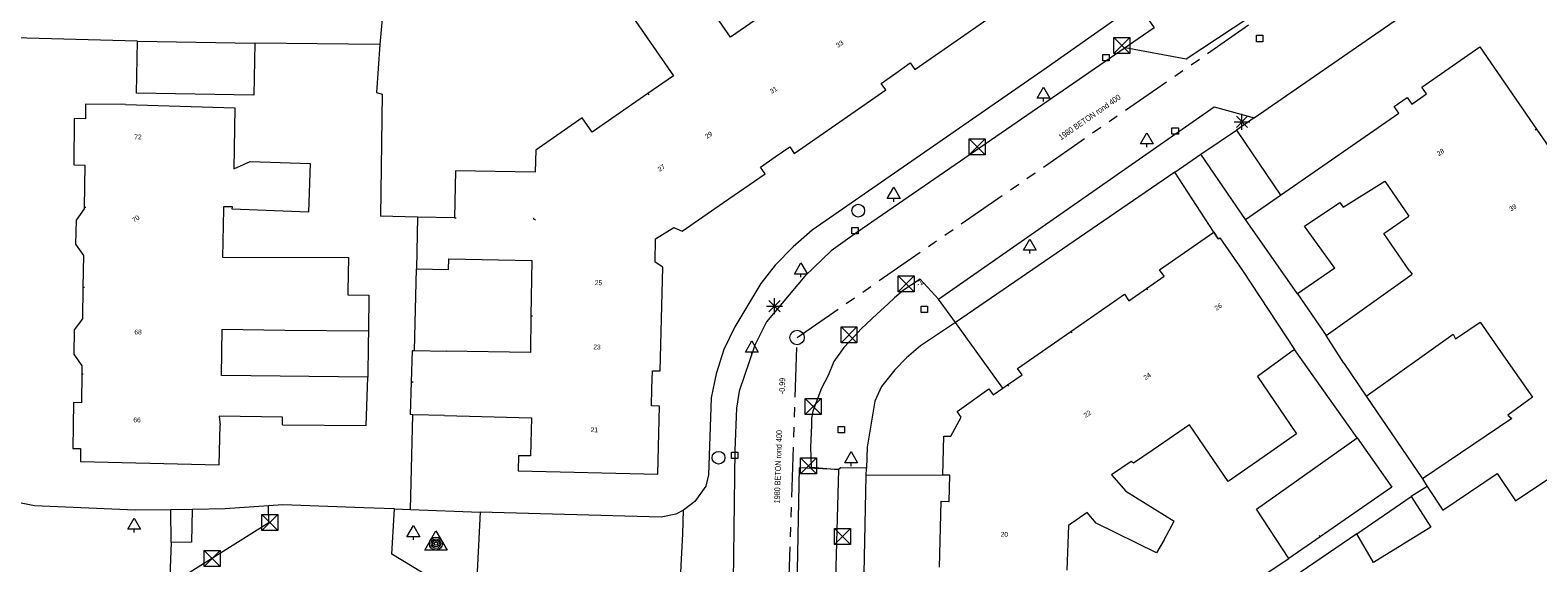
# Model space of a CAD drawing. Header units: millimetres. Extents: x 812 to 183790, y 13 to 580968.
# Tile 253 of 256: x 182790 to 182884, y 580443 to 580476. Entities that reach past the tile are written whole.
import ezdxf

# ---------------------------------------------------------------- set-up
doc = ezdxf.new("R2010")
doc.units = ezdxf.units.MM
doc.header["$LTSCALE"] = 5
for name, pattern in [('DGN1', [336.0003, 0, -336.0003]), ('DGN3', [672.0006, 448.0004, -224.0002]), ('PHANTOM2', [1.25, 0.625, -0.125, 0.125, -0.125, 0.125, -0.125])]:
    doc.linetypes.add(name, pattern=pattern)
for name, color, linetype, lineweight in [('000 BOB begin', 252, 'Continuous', 13), ('000 BOB eind', 252, 'Continuous', 13), ('000 Specificaties_S', 252, 'Continuous', 13), ('046 GEMENGD STELSEL', 252, 'PHANTOM2', 0), ('afsluitpaal', 252, 'Continuous', 9), ('beheer openbare ruimte groenbeheer', 252, 'Continuous', 9), ('beheer openbare ruimte wegbeheer', 252, 'Continuous', 9), ('boom', 252, 'Continuous', 9), ('brandkraan -put', 252, 'Continuous', 9), ('Hek overige scheiding', 252, 'Continuous', 9), ('hoofdgebouw', 252, 'Continuous', 9), ('huisnummerreeks BGT', 252, 'Continuous', 9), ('inspectie- rioolput', 252, 'Continuous', 9), ('kant verharding', 252, 'Continuous', 9), ('kolk', 252, 'Continuous', 9), ('lichtmast', 252, 'Continuous', 9), ('reclamebord', 252, 'Continuous', 9), ('sluitlijn', 252, 'DGN3', 9), ('waterleidingput', 252, 'Continuous', 9)]:
    doc.layers.add(name, color=color, linetype=linetype, lineweight=lineweight)
for name, color, linetype, lineweight, true_color in [('bijgebouw', 1, 'Continuous', 0, 0xff0000), ('dakrand', 1, 'Continuous', 0, 0xff0000), ('scheidingsmuur', 1, 'DGN1', 13, 0xff0000)]:
    doc.layers.add(name, color=color, linetype=linetype, lineweight=lineweight, true_color=true_color)
doc.styles.add('Arial Narrow', font='Arial Narrow.shx')
doc.styles.add('Styledgn000', font='dgn000.shx')

# ---------------------------------------------------------------- blocks, each defined once
blk = doc.blocks.new('LANTP601')
at = {"layer": 'lichtmast', "color": 251, "linetype": 'Continuous', "lineweight": 0, "true_color": 0x696969}
for p, q in [((-0.5, 0), (0.5, 0.001)), ((0.354, -0.354), (-0.354, 0.354)), ((-0.354, -0.354), (0.354, 0.354)), ((0, -0.5), (0, 0.5))]:
    blk.add_line(p, q, dxfattribs=at)
blk = doc.blocks.new('HINDER376')
at = {"layer": 'afsluitpaal', "color": 251, "linetype": 'Continuous', "lineweight": 0, "true_color": 0x696969}
for p, q in [((-0.5, 0.5), (0.5, -0.5)), ((0.5, 0.5), (-0.5, -0.5))]:
    blk.add_line(p, q, dxfattribs=at)
at = {"layer": 'afsluitpaal', "color": 251, "linetype": 'Continuous', "lineweight": 0, "true_color": 0x696969, "flags": 128}
blk.add_lwpolyline([(-0.5, 0.5), (0.5, 0.5), (0.5, -0.5), (-0.5, -0.5), (-0.5, 0.5)], dxfattribs=at)
blk = doc.blocks.new('BOOM1134')
at = {"layer": 'boom', "color": 251, "linetype": 'Continuous', "lineweight": 0, "true_color": 0x696969}
blk.add_line((0, -0.433), (0, -0.233), dxfattribs=at)
at = {"layer": 'boom', "color": 251, "linetype": 'Continuous', "lineweight": 0, "true_color": 0x696969, "flags": 128}
blk.add_lwpolyline([(-0.4, -0.233), (0, 0.467), (0.4, -0.233), (-0.4, -0.233)], dxfattribs=at)
blk = doc.blocks.new('SKOLK1551')
at = {"layer": 'kolk', "color": 251, "linetype": 'Continuous', "lineweight": 0, "true_color": 0x696969, "flags": 128}
blk.add_lwpolyline([(-0.2, 0.4), (0.2, 0.4), (0.2, 0), (-0.2, 0), (-0.2, 0.4)], dxfattribs=at)
blk = doc.blocks.new('HINDER436')
at = {"layer": 'afsluitpaal', "color": 251, "linetype": 'Continuous', "lineweight": 0, "true_color": 0x696969}
for p, q in [((-0.5, 0.5), (0.5, -0.5)), ((0.5, 0.5), (-0.5, -0.5))]:
    blk.add_line(p, q, dxfattribs=at)
at = {"layer": 'afsluitpaal', "color": 251, "linetype": 'Continuous', "lineweight": 0, "true_color": 0x696969, "flags": 128}
blk.add_lwpolyline([(-0.5, 0.5), (0.5, 0.5), (0.5, -0.5), (-0.5, -0.5), (-0.5, 0.5)], dxfattribs=at)
blk = doc.blocks.new('LANTP792')
at = {"layer": 'lichtmast', "color": 251, "linetype": 'Continuous', "lineweight": 0, "true_color": 0x696969}
for p, q in [((-0.5, 0), (0.5, 0.001)), ((0.354, -0.354), (-0.354, 0.354)), ((-0.354, -0.354), (0.354, 0.354)), ((0, -0.5), (0, 0.5))]:
    blk.add_line(p, q, dxfattribs=at)
blk = doc.blocks.new('RIOOLP701')
at = {"layer": 'inspectie- rioolput', "color": 251, "linetype": 'Continuous', "lineweight": 0, "true_color": 0x696969}
blk.add_circle((0, 0), 0.9, dxfattribs=at)
blk = doc.blocks.new('SKOLK2272')
at = {"layer": 'kolk', "color": 251, "linetype": 'Continuous', "lineweight": 0, "true_color": 0x696969, "flags": 128}
blk.add_lwpolyline([(-0.2, 0.4), (0.2, 0.4), (0.2, 0), (-0.2, 0), (-0.2, 0.4)], dxfattribs=at)
blk = doc.blocks.new('HINDER509')
at = {"layer": 'afsluitpaal', "color": 251, "linetype": 'Continuous', "lineweight": 0, "true_color": 0x696969}
for p, q in [((-0.5, 0.5), (0.5, -0.5)), ((0.5, 0.5), (-0.5, -0.5))]:
    blk.add_line(p, q, dxfattribs=at)
at = {"layer": 'afsluitpaal', "color": 251, "linetype": 'Continuous', "lineweight": 0, "true_color": 0x696969, "flags": 128}
blk.add_lwpolyline([(-0.5, 0.5), (0.5, 0.5), (0.5, -0.5), (-0.5, -0.5), (-0.5, 0.5)], dxfattribs=at)
blk = doc.blocks.new('HINDER513')
at = {"layer": 'afsluitpaal', "color": 251, "linetype": 'Continuous', "lineweight": 0, "true_color": 0x696969}
for p, q in [((-0.5, 0.5), (0.5, -0.5)), ((0.5, 0.5), (-0.5, -0.5))]:
    blk.add_line(p, q, dxfattribs=at)
at = {"layer": 'afsluitpaal', "color": 251, "linetype": 'Continuous', "lineweight": 0, "true_color": 0x696969, "flags": 128}
blk.add_lwpolyline([(-0.5, 0.5), (0.5, 0.5), (0.5, -0.5), (-0.5, -0.5), (-0.5, 0.5)], dxfattribs=at)
blk = doc.blocks.new('WATERP202')
at = {"layer": 'waterleidingput', "color": 251, "linetype": 'Continuous', "lineweight": 0, "true_color": 0x696969}
blk.add_circle((0, 0), 0.4, dxfattribs=at)
blk = doc.blocks.new('SKOLK2664')
at = {"layer": 'kolk', "color": 251, "linetype": 'Continuous', "lineweight": 0, "true_color": 0x696969, "flags": 128}
blk.add_lwpolyline([(-0.2, 0.4), (0.2, 0.4), (0.2, 0), (-0.2, 0), (-0.2, 0.4)], dxfattribs=at)
blk = doc.blocks.new('SKOLK2761')
at = {"layer": 'kolk', "color": 251, "linetype": 'Continuous', "lineweight": 0, "true_color": 0x696969, "flags": 128}
blk.add_lwpolyline([(-0.2, 0.4), (0.2, 0.4), (0.2, 0), (-0.2, 0), (-0.2, 0.4)], dxfattribs=at)
blk = doc.blocks.new('BOOM2213')
at = {"layer": 'boom', "color": 251, "linetype": 'Continuous', "lineweight": 0, "true_color": 0x696969}
blk.add_line((0, -0.433), (0, -0.233), dxfattribs=at)
at = {"layer": 'boom', "color": 251, "linetype": 'Continuous', "lineweight": 0, "true_color": 0x696969, "flags": 128}
blk.add_lwpolyline([(-0.4, -0.233), (0, 0.467), (0.4, -0.233), (-0.4, -0.233)], dxfattribs=at)
blk = doc.blocks.new('BRANDK216')
at = {"layer": 'brandkraan -put', "color": 251, "linetype": 'Continuous', "lineweight": 0, "true_color": 0x696969}
blk.add_circle((0, 0), 0.4, dxfattribs=at)
blk = doc.blocks.new('HINDER606')
at = {"layer": 'afsluitpaal', "color": 251, "linetype": 'Continuous', "lineweight": 0, "true_color": 0x696969}
for p, q in [((-0.5, 0.5), (0.5, -0.5)), ((0.5, 0.5), (-0.5, -0.5))]:
    blk.add_line(p, q, dxfattribs=at)
at = {"layer": 'afsluitpaal', "color": 251, "linetype": 'Continuous', "lineweight": 0, "true_color": 0x696969, "flags": 128}
blk.add_lwpolyline([(-0.5, 0.5), (0.5, 0.5), (0.5, -0.5), (-0.5, -0.5), (-0.5, 0.5)], dxfattribs=at)
blk = doc.blocks.new('BOOM2521')
at = {"layer": 'boom', "color": 251, "linetype": 'Continuous', "lineweight": 0, "true_color": 0x696969}
blk.add_line((0, -0.433), (0, -0.233), dxfattribs=at)
at = {"layer": 'boom', "color": 251, "linetype": 'Continuous', "lineweight": 0, "true_color": 0x696969, "flags": 128}
blk.add_lwpolyline([(-0.4, -0.233), (0, 0.467), (0.4, -0.233), (-0.4, -0.233)], dxfattribs=at)
blk = doc.blocks.new('HINDER634')
at = {"layer": 'afsluitpaal', "color": 251, "linetype": 'Continuous', "lineweight": 0, "true_color": 0x696969}
for p, q in [((-0.5, 0.5), (0.5, -0.5)), ((0.5, 0.5), (-0.5, -0.5))]:
    blk.add_line(p, q, dxfattribs=at)
at = {"layer": 'afsluitpaal', "color": 251, "linetype": 'Continuous', "lineweight": 0, "true_color": 0x696969, "flags": 128}
blk.add_lwpolyline([(-0.5, 0.5), (0.5, 0.5), (0.5, -0.5), (-0.5, -0.5), (-0.5, 0.5)], dxfattribs=at)
blk = doc.blocks.new('BOOM2823')
at = {"layer": 'boom', "color": 251, "linetype": 'Continuous', "lineweight": 0, "true_color": 0x696969}
blk.add_line((0, -0.433), (0, -0.233), dxfattribs=at)
at = {"layer": 'boom', "color": 251, "linetype": 'Continuous', "lineweight": 0, "true_color": 0x696969, "flags": 128}
blk.add_lwpolyline([(-0.4, -0.233), (0, 0.467), (0.4, -0.233), (-0.4, -0.233)], dxfattribs=at)
blk = doc.blocks.new('BOOM2899')
at = {"layer": 'boom', "color": 251, "linetype": 'Continuous', "lineweight": 0, "true_color": 0x696969}
blk.add_line((0, -0.433), (0, -0.233), dxfattribs=at)
at = {"layer": 'boom', "color": 251, "linetype": 'Continuous', "lineweight": 0, "true_color": 0x696969, "flags": 128}
blk.add_lwpolyline([(-0.4, -0.233), (0, 0.467), (0.4, -0.233), (-0.4, -0.233)], dxfattribs=at)
blk = doc.blocks.new('HINDER689')
at = {"layer": 'afsluitpaal', "color": 251, "linetype": 'Continuous', "lineweight": 0, "true_color": 0x696969}
for p, q in [((-0.5, 0.5), (0.5, -0.5)), ((0.5, 0.5), (-0.5, -0.5))]:
    blk.add_line(p, q, dxfattribs=at)
at = {"layer": 'afsluitpaal', "color": 251, "linetype": 'Continuous', "lineweight": 0, "true_color": 0x696969, "flags": 128}
blk.add_lwpolyline([(-0.5, 0.5), (0.5, 0.5), (0.5, -0.5), (-0.5, -0.5), (-0.5, 0.5)], dxfattribs=at)
blk = doc.blocks.new('HINDER699')
at = {"layer": 'afsluitpaal', "color": 251, "linetype": 'Continuous', "lineweight": 0, "true_color": 0x696969}
for p, q in [((-0.5, 0.5), (0.5, -0.5)), ((0.5, 0.5), (-0.5, -0.5))]:
    blk.add_line(p, q, dxfattribs=at)
at = {"layer": 'afsluitpaal', "color": 251, "linetype": 'Continuous', "lineweight": 0, "true_color": 0x696969, "flags": 128}
blk.add_lwpolyline([(-0.5, 0.5), (0.5, 0.5), (0.5, -0.5), (-0.5, -0.5), (-0.5, 0.5)], dxfattribs=at)
blk = doc.blocks.new('BOOM2937')
at = {"layer": 'boom', "color": 251, "linetype": 'Continuous', "lineweight": 0, "true_color": 0x696969}
blk.add_line((0, -0.433), (0, -0.233), dxfattribs=at)
at = {"layer": 'boom', "color": 251, "linetype": 'Continuous', "lineweight": 0, "true_color": 0x696969, "flags": 128}
blk.add_lwpolyline([(-0.4, -0.233), (0, 0.467), (0.4, -0.233), (-0.4, -0.233)], dxfattribs=at)
blk = doc.blocks.new('SKOLK3731')
at = {"layer": 'kolk', "color": 251, "linetype": 'Continuous', "lineweight": 0, "true_color": 0x696969, "flags": 128}
blk.add_lwpolyline([(-0.2, 0.4), (0.2, 0.4), (0.2, 0), (-0.2, 0), (-0.2, 0.4)], dxfattribs=at)
blk = doc.blocks.new('HINDER774')
at = {"layer": 'afsluitpaal', "color": 251, "linetype": 'Continuous', "lineweight": 0, "true_color": 0x696969}
for p, q in [((-0.5, 0.5), (0.5, -0.5)), ((0.5, 0.5), (-0.5, -0.5))]:
    blk.add_line(p, q, dxfattribs=at)
at = {"layer": 'afsluitpaal', "color": 251, "linetype": 'Continuous', "lineweight": 0, "true_color": 0x696969, "flags": 128}
blk.add_lwpolyline([(-0.5, 0.5), (0.5, 0.5), (0.5, -0.5), (-0.5, -0.5), (-0.5, 0.5)], dxfattribs=at)
blk = doc.blocks.new('REKLAM29')
at = {"layer": 'reclamebord', "color": 251, "linetype": 'Continuous', "lineweight": 0, "true_color": 0x696969, "flags": 128}
blk.add_lwpolyline([(0, 0.808), (0.7, -0.404), (-0.7, -0.404), (0, 0.808)], dxfattribs=at)
at = {"layer": 'reclamebord', "color": 251, "linetype": 'Continuous', "lineweight": 0, "true_color": 0x696969}
for radius in [0.404, 0.301, 0.202, 0.1]:
    blk.add_circle((0, 0), radius, dxfattribs=at)
blk = doc.blocks.new('BOOM3277')
at = {"layer": 'boom', "color": 251, "linetype": 'Continuous', "lineweight": 0, "true_color": 0x696969}
blk.add_line((0, -0.433), (0, -0.233), dxfattribs=at)
at = {"layer": 'boom', "color": 251, "linetype": 'Continuous', "lineweight": 0, "true_color": 0x696969, "flags": 128}
blk.add_lwpolyline([(-0.4, -0.233), (0, 0.467), (0.4, -0.233), (-0.4, -0.233)], dxfattribs=at)
blk = doc.blocks.new('BOOM3295')
at = {"layer": 'boom', "color": 251, "linetype": 'Continuous', "lineweight": 0, "true_color": 0x696969}
blk.add_line((0, -0.433), (0, -0.233), dxfattribs=at)
at = {"layer": 'boom', "color": 251, "linetype": 'Continuous', "lineweight": 0, "true_color": 0x696969, "flags": 128}
blk.add_lwpolyline([(-0.4, -0.233), (0, 0.467), (0.4, -0.233), (-0.4, -0.233)], dxfattribs=at)
blk = doc.blocks.new('BOOM3495')
at = {"layer": 'boom', "color": 251, "linetype": 'Continuous', "lineweight": 0, "true_color": 0x696969}
blk.add_line((0, -0.433), (0, -0.233), dxfattribs=at)
at = {"layer": 'boom', "color": 251, "linetype": 'Continuous', "lineweight": 0, "true_color": 0x696969, "flags": 128}
blk.add_lwpolyline([(-0.4, -0.233), (0, 0.467), (0.4, -0.233), (-0.4, -0.233)], dxfattribs=at)
blk = doc.blocks.new('SKOLK4598')
at = {"layer": 'kolk', "color": 251, "linetype": 'Continuous', "lineweight": 0, "true_color": 0x696969, "flags": 128}
blk.add_lwpolyline([(-0.2, 0.4), (0.2, 0.4), (0.2, 0), (-0.2, 0), (-0.2, 0.4)], dxfattribs=at)
blk = doc.blocks.new('SKOLK4730')
at = {"layer": 'kolk', "color": 251, "linetype": 'Continuous', "lineweight": 0, "true_color": 0x696969, "flags": 128}
blk.add_lwpolyline([(-0.2, 0.4), (0.2, 0.4), (0.2, 0), (-0.2, 0), (-0.2, 0.4)], dxfattribs=at)

msp = doc.modelspace()

# ---------------------------------------------------------------- linework, layer by layer
at = {"layer": '046 GEMENGD STELSEL', "flags": 128}
for points in [[(182837.932, 580456.638), (182875.61, 580482.713)], [(182837.393, 580440.403), (182837.932, 580456.638)]]:
    msp.add_lwpolyline(points, dxfattribs=at)
at = {"layer": 'beheer openbare ruimte groenbeheer', "color": 251, "lineweight": 0, "true_color": 0x696969}
msp.add_lwpolyline([(182800.062, 580445.873), (182798.741, 580445.854)], dxfattribs=at)
at = {"layer": 'beheer openbare ruimte wegbeheer', "color": 251, "lineweight": 0, "true_color": 0x696969}
for points in [[(182876.02, 580483.136), (182862.282, 580474.054)], [(182862.282, 580474.054), (182858.466, 580474.771)]]:
    msp.add_lwpolyline(points, dxfattribs=at)
at = {"layer": 'beheer openbare ruimte wegbeheer', "color": 251, "lineweight": 0, "true_color": 0x696969, "flags": 128}
for points in [[(182846.779, 580459.042), (182845.629, 580460.285), (182844.585, 580459.589), (182844.036, 580459.129), (182843.61, 580458.718), (182842.949, 580458.126), (182841.94, 580457.186), (182841.557, 580456.734), (182840.861, 580456.002), (182840.235, 580455.132), (182839.887, 580454.261), (182839.469, 580453.46), (182838.913, 580452.032), (182838.843, 580451.58), (182838.843, 580451.127), (182838.773, 580449.769), (182838.808, 580448.515), (182840.521, 580448.385)], [(182840.521, 580448.385), (182838.063, 580448.472), (182837.551, 580421.811), (182839.802, 580421.71)]]:
    msp.add_lwpolyline(points, dxfattribs=at)
at = {"layer": 'bijgebouw', "color": 251, "lineweight": 0, "true_color": 0x696969, "flags": 128}
for points in [[(182803.929, 580471.797), (182796.586, 580471.921), (182796.641, 580475.174)], [(182872.989, 580450.353), (182875.165, 580447.261), (182870.686, 580444.165)], [(182868.724, 580442.809), (182866.701, 580445.898), (182868.553, 580447.21)], [(182876.374, 580446.678), (182877.607, 580444.773), (182874.006, 580442.555)]]:
    msp.add_lwpolyline(points, dxfattribs=at)
at = {"layer": 'bijgebouw', "color": 251, "lineweight": 0, "true_color": 0x696969}
for points in [[(182796.641, 580475.174), (182803.984, 580475.049)], [(182803.984, 580475.049), (182803.929, 580471.797)], [(182868.553, 580447.21), (182872.989, 580450.353)], [(182872.973, 580444.354), (182876.374, 580446.678)], [(182870.686, 580444.165), (182868.724, 580442.809)], [(182874.006, 580442.555), (182872.973, 580444.354)]]:
    msp.add_lwpolyline(points, dxfattribs=at)
at = {"layer": 'dakrand', "color": 251, "lineweight": 0, "true_color": 0x696969, "flags": 128}
for points in [[(182876.264, 580460.809), (182874.655, 580463.153), (182876.238, 580464.24)], [(182813.796, 580453.864), (182813.85, 580455.82), (182813.979, 580455.819)], [(182813.881, 580451.803), (182813.739, 580451.807), (182813.796, 580453.864)]]:
    msp.add_lwpolyline(points, dxfattribs=at)
at = {"layer": 'dakrand', "color": 251, "lineweight": 0, "true_color": 0x696969}
for points in [[(182871.591, 580460.984), (182869.263, 580459.36)], [(182871.06, 580456.761), (182876.431, 580460.608)], [(182805.865, 580457.088), (182811.1, 580457.063)], [(182872.157, 580455.029), (182871.06, 580456.761)], [(182813.979, 580455.819), (182815.968, 580455.791)], [(182815.87, 580451.75), (182813.881, 580451.803)], [(182805.715, 580451.179), (182810.968, 580451.121)]]:
    msp.add_lwpolyline(points, dxfattribs=at)
at = {"layer": 'Hek overige scheiding', "color": 251, "lineweight": 0, "true_color": 0x696969, "flags": 128}
msp.add_lwpolyline([(182811.814, 580474.966), (182811.603, 580471.971), (182811.957, 580471.863), (182811.859, 580464.239)], dxfattribs=at)
at = {"layer": 'hoofdgebouw', "color": 251, "lineweight": 0, "true_color": 0x696969, "flags": 128}
for points in [[(182835.917, 580476.91), (182833.776, 580475.429), (182828.281, 580483.372)], [(182824.727, 580480.913), (182830.191, 580473.014), (182828.601, 580471.914)], [(182848.164, 580475.389), (182851.05, 580477.39), (182850.76, 580477.8), (182851.67, 580478.43)], [(182844.105, 580473.18), (182845.02, 580473.82), (182845.31, 580473.41), (182848.164, 580475.389)], [(182868.188, 580465.546), (182875.6, 580470.68), (182875.31, 580471.09), (182876.13, 580471.66), (182876.42, 580471.25), (182877.33, 580471.89), (182877.05, 580472.3), (182880.68, 580474.82), (182884.227, 580469.666)], [(182840.604, 580470.139), (182843.48, 580472.14), (182843.19, 580472.54), (182844.105, 580473.18)], [(182828.601, 580471.914), (182825.099, 580469.492), (182824.484, 580470.381), (182821.572, 580468.367), (182821.547, 580466.975)], [(182795.9, 580471.21), (182793.4, 580471.25), (182793.39, 580470.33), (182792.69, 580470.34), (182792.65, 580467.44), (182793.34, 580467.43), (182793.302, 580464.797)], [(182795.9, 580471.21), (182802.731, 580471.013), (182802.671, 580467.202), (182803.694, 580467.643), (182807.454, 580467.533), (182807.355, 580464.485), (182802.58, 580464.662), (182802.582, 580464.814), (182802.023, 580464.823), (182802.021, 580464.67)], [(182836.556, 580467.935), (182837.47, 580468.57), (182837.76, 580468.16), (182840.604, 580470.139)], [(182884.227, 580469.666), (182886.55, 580466.29), (182885.61, 580465.65), (182886.234, 580464.745)], [(182833.335, 580465.09), (182835.93, 580466.89), (182835.64, 580467.3), (182836.556, 580467.935)], [(182821.547, 580466.975), (182816.547, 580467.065), (182816.494, 580464.135)], [(182871.591, 580460.984), (182869.701, 580463.606), (182871.91, 580465.096), (182872.108, 580464.788), (182874.726, 580466.424), (182876.238, 580464.24)], [(182793.302, 580464.797), (182793.3, 580464.68), (182792.8, 580463.98), (182792.77, 580462.48), (182793.26, 580461.77), (182793.23, 580459.79)], [(182829.08, 580462.81), (182830.21, 580463.53), (182830.74, 580463.29), (182833.335, 580465.09)], [(182802.021, 580464.67), (182801.974, 580461.673), (182809.851, 580461.65), (182809.818, 580459.539)], [(182829.45, 580457.795), (182829.53, 580461.04), (182829.04, 580461.35), (182829.08, 580462.81)], [(182859.81, 580459.7), (182860.91, 580460.47), (182860.63, 580460.88), (182864.02, 580463.23), (182864.3, 580462.82)], [(182864.3, 580462.82), (182864.39, 580462.88), (182865.81, 580460.83)], [(182814.105, 580460.925), (182816.115, 580460.889), (182816.127, 580461.558), (182821.34, 580461.464), (182821.277, 580457.997)], [(182793.23, 580459.79), (182793.2, 580457.81), (182792.69, 580457.12), (182792.67, 580455.6), (182793.16, 580454.86), (182793.154, 580454.367)], [(182809.818, 580459.539), (182809.814, 580459.313), (182811.135, 580459.292), (182811.1, 580457.063)], [(182855.075, 580457.015), (182858.42, 580459.34), (182858.71, 580458.93), (182859.81, 580459.7)], [(182801.907, 580454.253), (182801.953, 580457.149), (182805.865, 580457.088)], [(182821.277, 580457.997), (182821.236, 580455.696), (182815.968, 580455.791)], [(182828.85, 580453.455), (182828.88, 580454.56), (182829.37, 580454.55), (182829.45, 580457.795)], [(182873.548, 580452.974), (182878.996, 580456.852), (182879.144, 580456.545), (182880.685, 580457.588), (182882.305, 580455.277)], [(182851.11, 580453.67), (182852.02, 580454.29), (182851.73, 580454.69), (182855.075, 580457.015)], [(182869.07, 580455.89), (182866.757, 580454.199), (182869.19, 580450.603), (182867.168, 580449.189)], [(182882.305, 580455.277), (182883.965, 580452.911), (182882.422, 580451.767), (182882.673, 580451.559), (182877.074, 580447.785)], [(182793.154, 580454.367), (182793.13, 580452.55), (182792.64, 580452.56), (182792.6, 580449.69), (182793.08, 580449.68), (182793.07, 580448.88), (182801.75, 580448.67), (182801.81, 580451.16)], [(182815.87, 580451.75), (182821.31, 580451.6), (182821.24, 580449.22), (182820.49, 580449.24), (182820.47, 580448.29), (182829.22, 580448.09), (182829.32, 580452.34), (182828.82, 580452.35), (182828.85, 580453.455)], [(182847.05, 580448.03), (182847.12, 580450.47), (182847.55, 580450.46), (182848.2, 580451.65), (182847.95, 580452), (182849.94, 580453.42), (182850.2, 580453.05), (182850.807, 580453.464)], [(182805.715, 580451.179), (182805.728, 580451.652), (182801.765, 580451.714), (182801.81, 580451.16)], [(182867.168, 580449.189), (182864.924, 580447.62), (182862.49, 580451.165), (182860.219, 580449.615)], [(182860.219, 580449.615), (182858.996, 580448.781), (182858.846, 580448.885), (182857.612, 580448.04), (182858.511, 580447.009), (182861.531, 580445.132)], [(182846.855, 580442.27), (182846.96, 580446.39), (182847.45, 580446.38), (182847.5, 580448.02), (182847.05, 580448.03)], [(182877.38, 580447.321), (182878.364, 580445.833), (182881.755, 580448.118)], [(182881.755, 580448.118), (182882.897, 580446.423), (182885.054, 580447.863), (182885.253, 580447.554)], [(182856.101, 580445.675), (182854.92, 580444.88), (182854.825, 580442.067)], [(182860.902, 580443.973), (182860.432, 580443.167), (182856.65, 580445.006), (182856.101, 580445.675)]]:
    msp.add_lwpolyline(points, dxfattribs=at)
at = {"layer": 'hoofdgebouw', "color": 251, "lineweight": 0, "true_color": 0x696969}
for points in [[(182866, 580464.03), (182868.188, 580465.546)], [(182814.163, 580464.178), (182814.105, 580460.925)], [(182816.494, 580464.135), (182814.163, 580464.178)], [(182869.263, 580459.36), (182866, 580464.03)], [(182865.81, 580460.83), (182869.07, 580455.89)], [(182876.264, 580460.809), (182876.431, 580460.608)], [(182872.157, 580455.029), (182873.548, 580452.974)], [(182811.054, 580454.16), (182801.907, 580454.253)], [(182810.968, 580451.121), (182811.054, 580454.16)], [(182850.807, 580453.464), (182851.11, 580453.67)], [(182877.074, 580447.785), (182877.38, 580447.321)], [(182860.902, 580443.973), (182861.531, 580445.132)]]:
    msp.add_lwpolyline(points, dxfattribs=at)
at = {"layer": 'kant verharding', "color": 251, "lineweight": 0, "true_color": 0x696969, "flags": 128}
for points in [[(182856.38, 580481.71), (182859.253, 580477.512), (182860.276, 580476.017), (182859.289, 580475.337), (182858.466, 580474.771), (182841.675, 580463.207), (182840.077, 580462.069), (182838.42, 580460.474), (182836.026, 580457.622), (182835.286, 580456.162), (182834.314, 580453.283), (182834.141, 580452.219), (182834.038, 580449.577), (182833.929, 580441.394), (182832.689, 580440.351), (182832.18, 580440.309)], [(182813.201, 580478.295), (182812.076, 580477.961), (182811.814, 580474.966), (182803.984, 580475.049)], [(182858.448, 580476.95), (182853.517, 580473.503), (182838.883, 580463.363), (182837.693, 580462.318), (182836.553, 580461.171), (182835.666, 580460.019), (182834.037, 580457.305), (182833.349, 580455.894), (182832.875, 580454.361), (182832.556, 580452.859), (182832.382, 580448.033), (182832.215, 580447.324), (182831.536, 580446.372), (182830.814, 580445.838), (182830.351, 580445.581), (182829.433, 580445.395), (182818.105, 580445.712), (182817.854, 580440.738)], [(182864.3, 580462.82), (182861.573, 580466.993), (182847.843, 580457.569), (182846.779, 580459.042), (182864.042, 580471.064), (182866.552, 580470.385), (182865.437, 580469.613), (182868.188, 580465.546)], [(182850.807, 580453.464), (182847.843, 580457.569), (182845.654, 580456.115), (182844.775, 580455.369), (182844.049, 580454.621), (182843.215, 580453.569), (182842.791, 580452.662), (182842.327, 580449.774), (182842.276, 580448.453), (182840.676, 580448.483), (182840.521, 580448.385), (182839.802, 580421.71), (182838.851, 580386.446)], [(182816.381, 580440.766), (182812.563, 580443.076), (182812.723, 580445.911), (182813.735, 580445.873), (182813.881, 580451.803)], [(182798.751, 580443.8), (182798.649, 580441.158), (182804.875, 580445.054), (182804.84, 580446.1), (182802.131, 580445.914), (182800.062, 580445.873), (182800.022, 580443.826), (182798.751, 580443.8), (182798.741, 580445.854), (182796.503, 580445.826), (182790.206, 580446.099), (182788.638, 580446.404), (182788.547, 580444.454), (182787.005, 580444.535), (182786.741, 580441.54)], [(182812.723, 580445.911), (182810.822, 580445.981), (182805.743, 580446.162), (182804.84, 580446.1)], [(182872.973, 580444.354), (182867.203, 580440.398), (182866.813, 580425.635)]]:
    msp.add_lwpolyline(points, dxfattribs=at)
at = {"layer": 'kant verharding', "color": 251, "lineweight": 0, "true_color": 0x696969}
for points in [[(182866.552, 580470.385), (182878.811, 580478.872)], [(182796.641, 580475.174), (182788.175, 580475.421)], [(182866, 580464.03), (182863.217, 580468.108)], [(182814.163, 580464.178), (182811.859, 580464.239)], [(182813.979, 580455.819), (182814.105, 580460.925)], [(182869.263, 580459.36), (182871.06, 580456.761)], [(182811.1, 580457.063), (182811.087, 580456.243), (182811.054, 580454.16)], [(182872.989, 580450.353), (182869.07, 580455.89)], [(182873.548, 580452.974), (182877.074, 580447.785)], [(182846.32, 580420.44), (182841.701, 580420.35), (182842.259, 580447.996)], [(182847.05, 580448.03), (182842.259, 580447.996), (182842.276, 580448.453)], [(182877.38, 580447.321), (182876.374, 580446.678)], [(182813.735, 580445.873), (182818.105, 580445.712)], [(182830.57, 580440.357), (182830.785, 580444.353), (182830.814, 580445.838)], [(182866.172, 580441.113), (182868.724, 580442.809)]]:
    msp.add_lwpolyline(points, dxfattribs=at)
at = {"layer": 'scheidingsmuur', "color": 251, "lineweight": 0, "ltscale": 0.1, "true_color": 0x696969}
for points in [[(182834.075, 580487.522), (182844.105, 580473.18)], [(182826.634, 580482.232), (182836.556, 580467.935)], [(182843.465, 580482.181), (182848.164, 580475.389)], [(182835.917, 580476.91), (182840.604, 580470.139)], [(182828.601, 580471.914), (182833.335, 580465.09)], [(182821.461, 580464.033), (182821.547, 580466.975)], [(182793.302, 580464.797), (182802.021, 580464.67)], [(182886.234, 580464.745), (182872.157, 580455.029)], [(182816.494, 580464.135), (182821.461, 580464.033)], [(182890.33, 580460.795), (182882.305, 580455.277)], [(182793.23, 580459.79), (182809.818, 580459.539)], [(182859.81, 580459.7), (182867.168, 580449.189)], [(182821.277, 580457.997), (182829.45, 580457.795)], [(182855.075, 580457.015), (182860.219, 580449.615)], [(182892.49, 580455.665), (182881.755, 580448.118)], [(182793.154, 580454.367), (182801.907, 580454.253)], [(182813.796, 580453.864), (182828.85, 580453.455)], [(182870.686, 580444.165), (182868.553, 580447.21)]]:
    msp.add_lwpolyline(points, dxfattribs=at)
at = {"layer": 'scheidingsmuur', "color": 251, "lineweight": 0, "ltscale": 0.1, "true_color": 0x696969, "flags": 128}
for points in [[(182884.227, 580469.666), (182876.272, 580464.191), (182876.238, 580464.24)], [(182821.461, 580464.033), (182821.727, 580463.931), (182827.329, 580463.765), (182828.066, 580464.147), (182829.08, 580462.81)], [(182851.11, 580453.67), (182856.413, 580445.887), (182856.101, 580445.675)]]:
    msp.add_lwpolyline(points, dxfattribs=at)
at = {"layer": 'sluitlijn', "color": 251, "lineweight": 0, "true_color": 0x696969}
for points in [[(182863.217, 580468.108), (182865.437, 580469.613)], [(182861.573, 580466.993), (182863.217, 580468.108)]]:
    msp.add_lwpolyline(points, dxfattribs=at)

# ---------------------------------------------------------------- block references
at = {"color": 251, "linetype": 'Continuous', "lineweight": 0, "true_color": 0x696969}
for name, p in [('HINDER513', (182858.26, 580474.917)), ('SKOLK2761', (182866.883, 580475.151)), ('SKOLK2272', (182857.275, 580473.955)), ('BOOM1134', (182853.352, 580471.841)), ('LANTP601', (182865.784, 580470.14)), ('BOOM2213', (182859.827, 580468.982)), ('SKOLK3731', (182861.601, 580469.364)), ('HINDER606', (182849.199, 580468.563)), ('BOOM2899', (182843.981, 580465.571)), ('BRANDK216', (182841.761, 580464.578)), ('SKOLK4598', (182841.565, 580463.129)), ('BOOM2521', (182852.497, 580462.327)), ('BOOM3277', (182838.177, 580460.84)), ('HINDER436', (182844.767, 580460.004)), ('LANTP792', (182836.511, 580458.595)), ('SKOLK4730', (182845.896, 580458.208)), ('HINDER689', (182841.183, 580456.812)), ('BOOM2937', (182835.099, 580455.952)), ('HINDER376', (182838.947, 580452.311)), ('SKOLK1551', (182840.709, 580450.668)), ('WATERP202', (182833.017, 580449.111)), ('SKOLK2664', (182834.032, 580449.069)), ('HINDER699', (182838.652, 580448.597)), ('BOOM3495', (182841.316, 580449.025)), ('BOOM2823', (182796.437, 580444.872)), ('HINDER509', (182804.926, 580445.053)), ('BOOM3295', (182813.913, 580444.398)), ('REKLAM29', (182815.324, 580443.738)), ('HINDER774', (182840.776, 580444.179)), ('HINDER634', (182801.31, 580442.797))]:
    msp.add_blockref(name, p, dxfattribs=at)
at = {"color": 251, "linetype": 'Continuous', "lineweight": 0, "true_color": 0x696969, "xscale": 0.5, "yscale": 0.5}
msp.add_blockref('RIOOLP701', (182837.932, 580456.638), dxfattribs=at)

# ---------------------------------------------------------------- texts
at = {"layer": '000 BOB begin', "insert": (182845.606, 580460.054), "char_height": 0.36, "attachment_point": 5, "rotation": 34.95043, "line_spacing_factor": 0.6, "style": 'Arial Narrow'}
msp.add_mtext('-1', dxfattribs=at)
at = {"layer": '000 BOB eind', "insert": (182837.031, 580453.603), "char_height": 0.36, "attachment_point": 5, "rotation": 88.2355, "line_spacing_factor": 0.6, "style": 'Arial Narrow'}
msp.add_mtext('-0,99', dxfattribs=at)
at = {"layer": '000 Specificaties_S', "char_height": 0.36, "attachment_point": 5, "line_spacing_factor": 0.6, "style": 'Arial Narrow'}
for insert, rotation in [((182856.246, 580470.427), 34.68511), ((182836.746, 580448.549), 88.09849)]:
    msp.add_mtext('1980 BETON rond 400', dxfattribs=dict(at, insert=insert, rotation=rotation))
at = {"layer": 'huisnummerreeks BGT', "color": 251, "linetype": 'Continuous', "lineweight": 0, "true_color": 0x696969, "char_height": 0.3, "attachment_point": 5, "line_spacing_factor": 0.8, "style": 'Styledgn000'}
for s, insert, rotation in [('{\\C251;33}', (182840.597, 580475.007), 34.8), ('{\\C251;31}', (182836.459, 580472.128), 34.8), ('{\\C251;29}', (182832.399, 580469.309), 34.7), ('{\\C251;72}', (182796.675, 580469.191), 359.2), ('{\\C251;28}', (182878.207, 580468.232), 34.8), ('{\\C251;27}', (182829.437, 580467.254), 34.7), ('{\\C251;39}', (182882.737, 580464.767), 34.5), ('{\\C251;70}', (182796.538, 580464.062), 34.6), ('{\\C251;25}', (182825.505, 580460.062), 358.6), ('{\\C251;26}', (182864.298, 580458.555), 34.7), ('{\\C251;68}', (182796.682, 580456.978), 359.2), ('{\\C251;23}', (182825.406, 580456.039), 358.6), ('{\\C251;24}', (182859.851, 580454.207), 34.3), ('{\\C251;66}', (182796.619, 580451.474), 359.2), ('{\\C251;22}', (182856.101, 580451.853), 34.4), ('{\\C251;21}', (182825.239, 580450.861), 358.7), ('{\\C251;20}', (182850.908, 580444.313), 358.6)]:
    msp.add_mtext(s, dxfattribs=dict(at, insert=insert, rotation=rotation))

doc.saveas('drawing.dxf')
